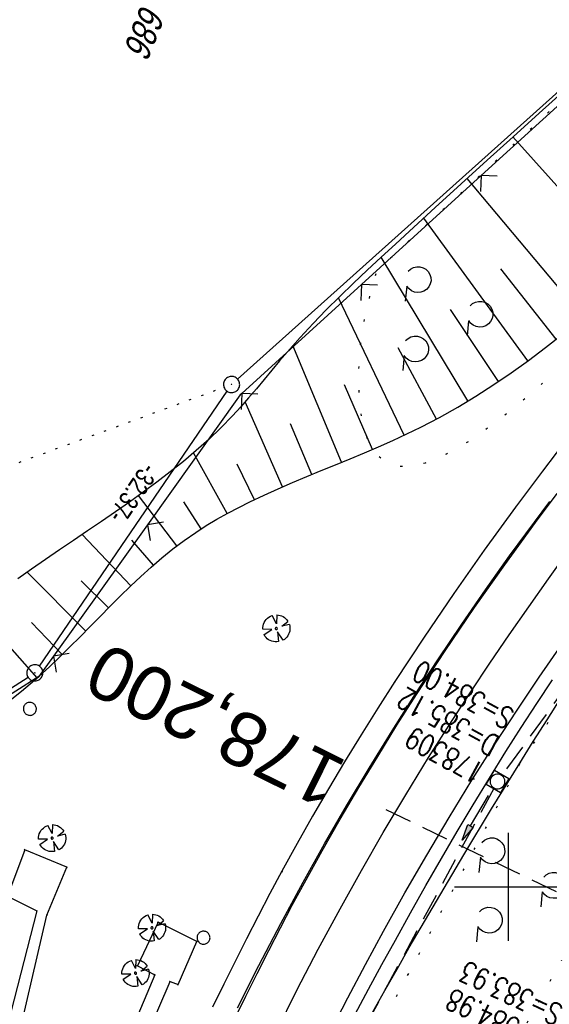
# Model space of a CAD drawing. Extents: x 508366 to 508911, y 448017 to 448810.
# Tile 35 of 46: x 508555 to 508604, y 448489 to 448580. Entities that reach past the tile are written whole.
import ezdxf
from ezdxf.enums import TextEntityAlignment as Align

# ---------------------------------------------------------------- set-up
doc = ezdxf.new("R2010")
doc.units = 0
doc.header["$LTSCALE"] = 10
doc.header["$MEASUREMENT"] = 0
for name, pattern in [('AUSGEZOGEN', [0]), ('LT00', [0]), ('LT07', [0.22, 0.02, -0.2]), ('LT17', [0.15, 0.1, -0.05]), ('PUNKTX2_STR', [0.6, 0.1, -0.5]), ('STRICHLINIE2', [0.375, 0.25, -0.125])]:
    doc.linetypes.add(name, pattern=pattern)
doc.layers.get('0').update_dxf_attribs({"linetype": 'LT00'})
for name, color, linetype in [('--EK_FBR', 250, 'LT00'), ('--EK_Haltung', 7, 'STRICHLINIE2'), ('--EK_Schacht-Text', 5, 'LT00'), ('--EK_ST-93-1', 30, 'LT17'), ('--EL_DFK_AB_L', 21, 'LT00'), ('--EL_DFK_AB_P', 7, 'LT00'), ('--EL_Haltung', 182, 'STRICHLINIE2'), ('ABSTAND', 8, 'LT00'), ('DFK_AB_L', 21, 'LT00'), ('DFK_AB_P', 7, 'LT00'), ('DFK_FLUR_NR', 250, 'LT00'), ('DFK_NUTZUNGSGRENZE', 70, 'PUNKTX2_STR'), ('DFK_VERMPKT', 252, 'LT00'), ('GEHOELZ_SYMB', 252, 'Continuous'), ('PFEIL', 140, 'AUSGEZOGEN'), ('V125_AFBR_BAB', 250, 'LT00'), ('V125_BAUM', 250, 'LT00'), ('V125_BOESCH', 250, 'LT00'), ('V125_BOSCHUNG', 250, 'LT00'), ('V125_GEHOELZ', 250, 'LT07'), ('V125_GEHWEG', 250, 'LT00'), ('V125_GRABEN', 250, 'LT00'), ('V125_H_BORD', 8, 'LT00'), ('V125_KA_MULD', 182, 'LT00'), ('V125_PARK_MS', 1, 'LT00'), ('V125_RASTER', 250, 'LT00'), ('V125_ZAUN', 40, 'LT00')]:
    doc.layers.add(name, color=color, linetype=linetype)
doc.styles.add('Beschrift', font='ARIAL.TTF')
doc.styles.add('schachtbeschriftung', font='romans.shx', dxfattribs={"width": 0.75, "height": 2})
doc.styles.get("Standard").update_dxf_attribs({"font": 'ARIAL.TTF'})

# ---------------------------------------------------------------- blocks, each defined once
blk = doc.blocks.new('SYMB7010')
at = {"color": 0, "linetype": 'ByBlock'}
for points in [[(-0.031408, 0.499213), (-0.093728, 0.49134), (-0.15457, 0.475719), (-0.212975, 0.452595), (-0.268021, 0.422333), (-0.31884, 0.385411), (-0.36463, 0.342411), (-0.40467, 0.29401), (-0.438329, 0.240973), (-0.465074, 0.184136), (-0.484486, 0.124395), (-0.496256, 0.062692), (-0.5002, 0)], [(-0.5002, 0), (-0.496256, -0.062692), (-0.484486, -0.124395), (-0.465075, -0.184136), (-0.438329, -0.240973), (-0.404671, -0.29401), (-0.36463, -0.342411), (-0.31884, -0.385411), (-0.268021, -0.422333), (-0.212975, -0.452595), (-0.154571, -0.475719), (-0.093728, -0.49134), (-0.031408, -0.499213), (0.031408, -0.499213)], [(0.5002, 0), (0.496256, 0.062692), (0.484485, 0.124395), (0.465074, 0.184136), (0.438329, 0.240973), (0.40467, 0.29401), (0.36463, 0.342411), (0.31884, 0.385411), (0.268021, 0.422333), (0.212975, 0.452595), (0.15457, 0.475719), (0.093728, 0.49134), (0.031408, 0.499213), (-0.031408, 0.499213)], [(0.031408, -0.499213), (0.093728, -0.491341), (0.15457, -0.475719), (0.212975, -0.452595), (0.268021, -0.422333), (0.31884, -0.385411), (0.36463, -0.342411), (0.404671, -0.294011), (0.438329, -0.240974), (0.465075, -0.184136), (0.484486, -0.124395), (0.496256, -0.062692), (0.500201, 0)]]:
    blk.add_lwpolyline(points, dxfattribs=at)
blk = doc.blocks.new('SYMB0003')
at = {"color": 0, "linetype": 'ByBlock'}
for p, q in [((-0.015712, 0), (0.010166, 0.012015)), ((0, -0.021257), (-0.015712, 0)), ((0.010166, 0.012015), (0, -0.021257))]:
    blk.add_line(p, q, dxfattribs=at)
for points in [[(-0.031395, 0.499013), (-0.093691, 0.491144), (-0.154509, 0.475528), (-0.21289, 0.452414), (-0.267913, 0.422164), (-0.318712, 0.385257), (-0.364484, 0.342274), (-0.404509, 0.293893), (-0.438154, 0.240877), (-0.464888, 0.184062), (-0.484292, 0.124345), (-0.496058, 0.062667), (-0.5, 0)], [(-0.5, 0), (-0.496058, -0.062667), (-0.484292, -0.124345), (-0.464888, -0.184062), (-0.438154, -0.240877), (-0.404509, -0.293893), (-0.364485, -0.342274), (-0.318712, -0.385257), (-0.267914, -0.422164), (-0.21289, -0.452414), (-0.154509, -0.475529), (-0.093691, -0.491144), (-0.031395, -0.499014), (0.031395, -0.499014)], [(0.5, 0), (0.496057, 0.062667), (0.484292, 0.124345), (0.464888, 0.184062), (0.438153, 0.240877), (0.404509, 0.293893), (0.364484, 0.342274), (0.318712, 0.385257), (0.267913, 0.422164), (0.21289, 0.452414), (0.154509, 0.475528), (0.093691, 0.491144), (0.031395, 0.499013), (-0.031395, 0.499013)], [(0.031395, -0.499014), (0.093691, -0.491144), (0.154509, -0.475529), (0.21289, -0.452414), (0.267914, -0.422164), (0.318712, -0.385257), (0.364485, -0.342274), (0.404509, -0.293893), (0.438154, -0.240877), (0.464889, -0.184062), (0.484292, -0.124345), (0.496058, -0.062667), (0.5, 0)]]:
    blk.add_lwpolyline(points, dxfattribs=at)
blk = doc.blocks.new('GEHOELZ_SYMB')
at = {"layer": 'GEHOELZ_SYMB'}
blk.add_line((0, 0), (1.4, 0), dxfattribs=at)
blk.add_lwpolyline([(-1.388, 0.017), (-1.612, 0.221), (-1.778, 0.474), (-1.876, 0.761), (-1.898, 1.063), (-1.844, 1.361), (-1.718, 1.636), (-1.526, 1.87), (-1.282, 2.05), (-1, 2.162), (-0.7, 2.2), (-0.4, 2.162), (-0.118, 2.05), (0.126, 1.87), (0.318, 1.636), (0.444, 1.361), (0.498, 1.063), (0.476, 0.761), (0.378, 0.474), (0.212, 0.221), (-0.012, 0.017)], dxfattribs=at)
blk = doc.blocks.new('Pfreil3')
at = {"layer": 'PFEIL'}
blk.add_hatch(color=256, dxfattribs=at).paths.add_polyline_path([(-1.549, 0.273), (-1.549, -0.273), (0, 0)])
for p, q in [((-1.549, 0), (-4.831, 0)), ((-1.549, -0.273), (-1.549, 0.273)), ((-1.549, 0.273), (0, 0)), ((0, 0), (-1.549, -0.273))]:
    blk.add_line(p, q, dxfattribs=at)
blk = doc.blocks.new('SYMB0011')
at = {"color": 0, "linetype": 'ByBlock'}
for p, q in [((0.5, 0), (-0.5, 0)), ((0, 0.5), (0, -0.5))]:
    blk.add_line(p, q, dxfattribs=at)
blk = doc.blocks.new('SYMB1122')
at = {"color": 0, "linetype": 'ByBlock'}
for p, q in [((0.311075, 0.391979), (0.09863, 0.092887)), ((0.09863, 0.092887), (0.418246, 0.260377)), ((-0.475333, -0.172973), (-0.166954, -0.06134)), ((-0.166954, -0.06134), (-0.386962, -0.319059)), ((0.008901, -0.038997), (0.02494, -0.031273)), ((0.377481, -0.336756), (0.093097, -0.145464)), ((0.093097, -0.145464), (0.215406, -0.456826)), ((0.022929, -0.501191), (-0.043246, -0.49913))]:
    blk.add_line(p, q, dxfattribs=at)
for points in [[(-0.316293, 0.394214), (-0.150355, 0.155979), (-0.405806, 0.30112)], [(-0.316355, 0.394287), (-0.266036, 0.429988), (-0.211684, 0.459185), (-0.154136, 0.481431), (-0.094277, 0.496382), (-0.033028, 0.50381), (0.028669, 0.503599)], [(0.028669, 0.503599), (0.089866, 0.495753), (0.149621, 0.480392), (0.207015, 0.457753), (0.261166, 0.428184), (0.31124, 0.39214)], [(-0.508141, 0.010932), (-0.503002, 0.073258), (-0.489922, 0.134413), (-0.469118, 0.19339), (-0.440931, 0.249215), (-0.405825, 0.300971)], [(-0.475728, -0.172816), (-0.494391, -0.113127), (-0.505255, -0.05154), (-0.508141, 0.010932)], [(-0.02494, 0.031273), (-0.036039, 0.017355), (-0.04, 0)], [(-0.04, 0), (-0.036039, -0.017355), (-0.02494, -0.031273), (-0.008901, -0.038997), (0.008901, -0.038997)], [(0.008901, 0.038997), (-0.008901, 0.038997), (-0.02494, 0.031273)], [(0.04, 0), (0.036039, 0.017355), (0.02494, 0.031273), (0.008901, 0.038997)], [(0.02494, -0.031273), (0.036039, -0.017355), (0.04, 0)], [(0.418338, 0.260323), (0.450658, 0.204641), (0.475368, 0.14519), (0.492037, 0.083003), (0.500376, 0.019163), (0.500238, -0.045218), (0.491628, -0.109022), (0.474694, -0.171137), (0.449731, -0.230483), (0.417173, -0.286026), (0.377588, -0.336801)], [(-0.043246, -0.49913), (-0.108608, -0.48859), (-0.172076, -0.469745), (-0.232599, -0.442906), (-0.289176, -0.408519), (-0.340869, -0.367153), (-0.386823, -0.319492)], [(0.215414, -0.456858), (0.153338, -0.479878), (0.088821, -0.494738), (0.022929, -0.501191)]]:
    blk.add_lwpolyline(points, dxfattribs=at)
blk = doc.blocks.new('SYMB0024')
at = {"color": 0, "linetype": 'ByBlock'}
for p, q in [((-0.5, 0.5), (0, 0)), ((0, 0), (0.5, 0.5))]:
    blk.add_line(p, q, dxfattribs=at)
blk = doc.blocks.new('SYMB1210')
at = {"color": 0, "linetype": 'ByBlock'}
blk.add_line((0.018815, -0.179014), (0.055623, -0.17119), dxfattribs=at)
for points in [[(-0.2, -0.2), (-0.2, 0.2), (0.2, 0.2), (0.2, -0.2), (-0.2, -0.2)], [(0.018815, 0.179014), (-0.018815, 0.179014), (-0.055623, 0.17119), (-0.09, 0.155885), (-0.120444, 0.133766), (-0.145623, 0.105801), (-0.164438, 0.073213), (-0.176067, 0.037424), (-0.18, 0)], [(-0.18, 0), (-0.176067, -0.037424), (-0.164438, -0.073213), (-0.145623, -0.105801), (-0.120444, -0.133766), (-0.09, -0.155885), (-0.055623, -0.17119), (-0.018815, -0.179014), (0.018815, -0.179014)], [(0.18, 0), (0.176067, 0.037424), (0.164438, 0.073213), (0.145623, 0.105801), (0.120444, 0.133766), (0.09, 0.155885), (0.055623, 0.17119), (0.018815, 0.179014)], [(0.055623, -0.17119), (0.09, -0.155885), (0.120444, -0.133766), (0.145623, -0.105801), (0.164438, -0.073213), (0.176067, -0.037424), (0.18, 0)]]:
    blk.add_lwpolyline(points, dxfattribs=at)

msp = doc.modelspace()

# ---------------------------------------------------------------- linework, layer by layer
at = {"layer": '--EK_FBR'}
for points in [[(508578.505, 448486.575), (508580.417, 448490.402), (508582.385, 448494.201), (508584.411, 448497.969), (508586.387, 448501.518), (508588.414, 448505.038), (508590.492, 448508.53), (508592.618, 448511.991), (508594.792, 448515.422), (508596.526, 448518.085), (508598.288, 448520.73), (508600.075, 448523.358), (508601.888, 448525.969), (508603.724, 448528.563), (508605.582, 448531.143)], [(508583.523, 448486.574), (508585.123, 448489.7), (508586.761, 448492.807), (508588.436, 448495.894), (508590.414, 448499.434), (508592.438, 448502.947), (508594.51, 448506.431), (508596.631, 448509.886), (508598.801, 448513.309), (508600.811, 448516.385), (508602.86, 448519.435), (508604.946, 448522.461)]]:
    msp.add_lwpolyline(points, dxfattribs=at)
at = {"layer": '--EK_Haltung'}
for p, q in [((508621.065, 448540.309), (508599.438, 448510.372)), ((508598.643, 448509.104), (508580.556, 448475.578))]:
    msp.add_line(p, q, dxfattribs=at)
at = {"layer": '--EK_ST-93-1', "ltscale": 2.5}
msp.add_line((508624.716, 448489.753), (508588.691, 448507.127), dxfattribs=at)
at = {"layer": '--EL_DFK_AB_L'}
for p, q in [((508574.918, 448547.09), (508642.462, 448607.728)), ((508556.553, 448520.459), (508573.938, 448545.971)), ((508540.912, 448510.104), (508555.499, 448519.435))]:
    msp.add_line(p, q, dxfattribs=at)
at = {"layer": '--EL_Haltung'}
for p, q in [((508621.065, 448540.309), (508599.438, 448510.372)), ((508598.643, 448509.104), (508580.556, 448475.578))]:
    msp.add_line(p, q, dxfattribs=at)
at = {"layer": 'DFK_AB_L'}
for p, q in [((508574.918, 448547.09), (508642.462, 448607.728)), ((508556.553, 448520.459), (508573.938, 448545.971)), ((508540.912, 448510.104), (508555.499, 448519.435))]:
    msp.add_line(p, q, dxfattribs=at)
at = {"layer": 'DFK_NUTZUNGSGRENZE', "ltscale": 0.2}
msp.add_line((508528.758, 448529.856), (508573.656, 448546.331), dxfattribs=at)
at = {"layer": 'V125_AFBR_BAB'}
for points in [[(508578.505, 448486.575), (508580.417, 448490.402), (508582.385, 448494.201), (508584.411, 448497.969), (508586.387, 448501.518), (508588.414, 448505.038), (508590.492, 448508.53), (508592.618, 448511.991), (508594.792, 448515.422), (508596.526, 448518.085), (508598.288, 448520.73), (508600.075, 448523.358), (508601.888, 448525.969), (508603.724, 448528.563), (508605.582, 448531.143)], [(508583.523, 448486.574), (508585.123, 448489.7), (508586.761, 448492.807), (508588.436, 448495.894), (508590.414, 448499.434), (508592.438, 448502.947), (508594.51, 448506.431), (508596.631, 448509.886), (508598.801, 448513.309), (508600.811, 448516.385), (508602.86, 448519.435), (508604.946, 448522.461)]]:
    msp.add_lwpolyline(points, dxfattribs=at)
at = {"layer": 'V125_BOESCH'}
for points in [[(508605.258, 448573.921), (508602.845, 448571.747), (508600.438, 448569.566), (508598.035, 448567.379), (508595.634, 448565.188), (508593.235, 448562.993), (508590.835, 448560.797), (508589.531, 448559.601), (508588.229, 448558.402), (508586.935, 448557.196), (508585.651, 448555.979), (508584.382, 448554.748), (508583.131, 448553.5), (508581.902, 448552.231), (508580.699, 448550.937), (508579.525, 448549.615), (508578.8, 448548.766), (508578.083, 448547.909), (508577.37, 448547.05), (508576.655, 448546.194), (508575.933, 448545.344), (508575.2, 448544.507), (508574.45, 448543.686), (508573.365, 448542.572), (508572.242, 448541.498), (508571.085, 448540.46), (508569.896, 448539.454), (508568.68, 448538.477), (508567.44, 448537.524), (508566.181, 448536.593), (508564.905, 448535.679), (508563.616, 448534.78), (508562.319, 448533.89), (508561.016, 448533.007), (508559.712, 448532.126), (508558.41, 448531.245), (508557.114, 448530.359), (508555.824, 448529.464), (508554.539, 448528.564)], [(508553.238, 448516.812), (508554.893, 448518.131), (508556.498, 448519.511), (508557.476, 448520.405), (508558.436, 448521.317), (508559.383, 448522.245), (508560.319, 448523.183), (508561.25, 448524.126), (508562.179, 448525.071), (508563.108, 448526.012), (508564.043, 448526.945), (508564.986, 448527.866), (508565.942, 448528.77), (508566.913, 448529.651), (508567.904, 448530.507), (508568.919, 448531.332), (508569.961, 448532.122), (508571.033, 448532.871), (508572.001, 448533.493), (508572.991, 448534.084), (508574.001, 448534.647), (508575.026, 448535.185), (508576.063, 448535.701), (508577.368, 448536.318), (508578.683, 448536.911), (508580.006, 448537.485), (508581.335, 448538.044), (508582.667, 448538.595), (508584, 448539.141), (508585.332, 448539.689), (508586.66, 448540.244), (508587.982, 448540.809), (508589.295, 448541.392), (508590.598, 448541.996), (508591.888, 448542.627), (508593.619, 448543.534), (508595.321, 448544.496), (508596.996, 448545.51), (508598.643, 448546.572), (508600.265, 448547.678), (508601.86, 448548.825), (508603.43, 448550.009), (508604.975, 448551.226)]]:
    msp.add_lwpolyline(points, dxfattribs=at)
at = {"layer": 'V125_BOSCHUNG'}
for p, q in [((508611.649, 448556.973), (508600.426, 448569.555)), ((508606.947, 448552.851), (508596.179, 448565.686)), ((508601.804, 448548.784), (508592.161, 448562.011)), ((508596.255, 448545.054), (508588.22, 448558.394)), ((508604.43, 448550.791), (508599.291, 448557.312)), ((508590.362, 448541.885), (508584.267, 448554.635)), ((508599.081, 448546.865), (508594.633, 448553.533)), ((508584.553, 448539.369), (508580.04, 448550.203)), ((508593.331, 448543.379), (508589.796, 448549.97)), ((508587.414, 448540.565), (508584.805, 448546.551)), ((508579.088, 448537.088), (508575.618, 448544.98)), ((508581.781, 448538.229), (508579.816, 448542.93)), ((508573.959, 448534.624), (508570.843, 448540.251)), ((508576.474, 448535.899), (508574.88, 448539.197)), ((508569.279, 448531.612), (508565.748, 448536.281)), ((508571.553, 448533.211), (508569.938, 448535.705)), ((508565.023, 448527.901), (508560.516, 448532.669)), ((508567.118, 448529.832), (508565.126, 448532.14)), ((508560.851, 448523.721), (508555.406, 448529.173)), ((508562.955, 448525.857), (508560.436, 448528.383)), ((508556.334, 448519.367), (508550.651, 448525.846)), ((508558.66, 448521.535), (508555.825, 448524.505))]:
    msp.add_line(p, q, dxfattribs=at)
at = {"layer": 'V125_GEHOELZ', "flags": 128}
for points in [[(508648.268, 448586.432), (508648.118, 448585.654), (508647.96, 448584.886), (508647.785, 448584.138), (508647.584, 448583.417), (508647.348, 448582.735), (508647.069, 448582.101), (508646.739, 448581.524), (508646.348, 448581.013), (508645.888, 448580.579), (508645.437, 448580.273), (508644.936, 448580.022), (508644.392, 448579.818), (508643.813, 448579.652), (508643.206, 448579.519), (508642.578, 448579.408), (508641.935, 448579.314), (508641.286, 448579.227), (508622.183, 448565.85), (508620.61, 448564.187), (508619.04, 448562.53), (508617.475, 448560.883), (508615.918, 448559.254), (508614.372, 448557.647), (508612.839, 448556.069), (508611.322, 448554.525), (508609.824, 448553.02), (508608.347, 448551.561), (508606.895, 448550.153), (508605.469, 448548.801), (508604.072, 448547.512), (508602.707, 448546.29), (508601.377, 448545.143), (508600.085, 448544.074), (508598.832, 448543.091), (508597.622, 448542.198), (508596.458, 448541.402), (508595.342, 448540.708), (508594.276, 448540.121), (508593.264, 448539.648), (508592.307, 448539.293), (508591.41, 448539.063), (508590.574, 448538.964), (508589.802, 448539), (508589.096, 448539.179), (508588.461, 448539.504), (508587.897, 448539.983), (508587.408, 448540.62), (508586.996, 448541.421), (508586.664, 448542.393), (508586.492, 448543.121), (508586.354, 448543.915), (508586.251, 448544.763), (508586.182, 448545.656), (508586.147, 448546.583), (508586.144, 448547.535), (508586.175, 448548.5), (508586.237, 448549.469), (508586.332, 448550.432), (508586.457, 448551.377), (508586.632, 448552.397), (508586.838, 448553.39), (508587.069, 448554.36), (508587.319, 448555.314), (508587.582, 448556.257), (508587.851, 448557.194), (508626.701, 448593.027), (508627.564, 448593.624), (508628.47, 448594.155), (508629.413, 448594.617), (508630.388, 448595.006), (508631.389, 448595.321), (508632.411, 448595.56), (508633.449, 448595.721), (508634.495, 448595.804), (508635.545, 448595.809), (508636.592, 448595.734), (508637.631, 448595.581), (508638.655, 448595.35), (508639.659, 448595.043), (508640.636, 448594.662), (508641.583, 448594.208), (508642.493, 448593.684), (508643.361, 448593.093), (508644.182, 448592.439), (508644.951, 448591.725), (508645.665, 448590.956), (508646.319, 448590.134), (508646.909, 448589.266), (508647.433, 448588.356), (508647.887, 448587.41), (508648.268, 448586.432)], [(508601.088, 448511.472), (508601.911, 448512.66), (508602.737, 448513.853), (508603.566, 448515.059), (508604.4, 448516.281), (508605.242, 448517.526), (508606.093, 448518.8), (508606.954, 448520.109), (508607.828, 448521.457), (508608.717, 448522.852), (508609.621, 448524.298), (508610.544, 448525.802), (508611.486, 448527.368), (508611.91, 448528.08), (508612.339, 448528.794), (508612.776, 448529.501), (508613.222, 448530.189), (508613.678, 448530.848), (508614.148, 448531.467), (508614.631, 448532.035), (508615.131, 448532.543), (508615.647, 448532.978), (508616.183, 448533.331), (508616.74, 448533.59), (508617.319, 448533.746), (508617.923, 448533.787), (508618.338, 448533.748), (508618.769, 448533.666), (508619.219, 448533.553), (508619.691, 448533.422), (508620.19, 448533.283), (508620.64, 448533.165), (508621.098, 448533.046), (508621.546, 448532.92), (508621.971, 448532.782), (508622.356, 448532.626), (508622.686, 448532.447), (508622.945, 448532.24), (508623.118, 448531.999), (508623.195, 448531.7), (508623.172, 448531.362), (508623.064, 448530.991), (508622.886, 448530.594), (508622.654, 448530.175), (508622.382, 448529.742), (508622.088, 448529.299), (508621.785, 448528.854), (508620.839, 448527.418), (508619.967, 448526.012), (508619.161, 448524.634), (508618.418, 448523.282), (508617.73, 448521.954), (508617.093, 448520.648), (508616.5, 448519.362), (508615.946, 448518.094), (508615.425, 448516.842), (508614.932, 448515.604), (508614.46, 448514.379), (508614.005, 448513.164), (508613.559, 448511.957), (508613.119, 448510.756), (508612.677, 448509.56), (508612.229, 448508.367), (508611.767, 448507.173), (508611.288, 448505.978), (508610.785, 448504.78), (508610.112, 448503.264), (508609.396, 448501.741), (508608.644, 448500.209), (508607.861, 448498.67), (508607.051, 448497.125), (508606.219, 448495.573), (508605.371, 448494.016), (508604.513, 448492.453), (508603.648, 448490.885), (508602.782, 448489.313), (508601.92, 448487.737), (508601.068, 448486.158), (508600.23, 448484.576), (508599.296, 448482.768), (508598.383, 448480.958), (508597.487, 448479.147), (508596.603, 448477.339), (508595.728, 448475.533), (508594.856, 448473.733), (508593.984, 448471.938), (508593.106, 448470.151), (508592.22, 448468.373), (508591.32, 448466.607), (508590.403, 448464.852), (508589.463, 448463.112), (508588.698, 448461.739), (508587.921, 448460.373), (508587.137, 448459.01), (508586.349, 448457.648), (508585.563, 448456.285), (508584.783, 448454.916), (508584.013, 448453.539), (508583.258, 448452.151), (508582.523, 448450.749), (508581.812, 448449.33), (508581.129, 448447.891), (508580.48, 448446.429), (508579.868, 448444.941), (508579.299, 448443.423), (508578.776, 448441.874), (508578.305, 448440.29), (508577.89, 448438.668), (508577.74, 448438.011), (508577.591, 448437.353), (508577.435, 448436.701), (508577.265, 448436.06), (508577.072, 448435.437), (508576.849, 448434.837), (508576.587, 448434.267), (508576.277, 448433.733), (508575.913, 448433.24), (508575.486, 448432.795), (508575.065, 448432.456), (508574.599, 448432.162), (508574.096, 448431.921), (508573.566, 448431.738), (508573.014, 448431.62), (508572.451, 448431.573), (508571.862, 448431.604), (508571.281, 448431.712), (508570.719, 448431.892), (508570.191, 448432.137), (508569.707, 448432.44), (508569.281, 448432.796), (508568.857, 448433.286), (508568.522, 448433.836), (508568.266, 448434.438), (508568.077, 448435.084), (508567.945, 448435.768), (508567.857, 448436.483), (508567.803, 448437.219), (508567.771, 448437.971), (508567.75, 448438.729), (508569.012, 448442.927), (508570.356, 448447.099), (508571.783, 448451.244), (508573.291, 448455.359), (508574.88, 448459.444), (508576.549, 448463.497), (508578.299, 448467.516), (508580.127, 448471.5), (508582.033, 448475.446), (508601.088, 448511.472)]]:
    msp.add_lwpolyline(points, dxfattribs=at)
at = {"layer": 'V125_GEHWEG'}
msp.add_lwpolyline([(508569.002, 448481.528), (508564.752, 448482.108), (508568.667, 448491.211), (508569.394, 448490.925), (508571.148, 448494.939), (508567.552, 448496.704), (508565.628, 448492.675), (508567.237, 448491.833), (508563.119, 448482.018), (508554.064, 448483.644), (508557.25, 448497.368), (508559.098, 448501.804), (508555.191, 448503.429), (508553.6, 448499.14), (508556.322, 448497.755), (508552.686, 448483.81), (508547.942, 448479.594), (508535.258, 448483.358)], dxfattribs=at)
at = {"layer": 'V125_GRABEN'}
for points in [[(508585.822, 448488.197), (508587.043, 448490.492), (508588.28, 448492.777), (508589.531, 448495.055), (508590.939, 448497.586), (508592.361, 448500.108), (508593.801, 448502.619), (508595.26, 448505.12), (508596.739, 448507.608), (508598.242, 448510.082), (508599.77, 448512.541), (508601.189, 448514.774), (508602.632, 448516.992), (508604.1, 448519.193)], [(508587.451, 448488.387), (508588.561, 448490.384), (508589.686, 448492.373), (508590.821, 448494.354), (508593.329, 448498.666), (508595.872, 448502.955), (508598.448, 448507.221), (508601.059, 448511.467), (508602.316, 448513.485), (508603.583, 448515.496), (508604.862, 448517.501)]]:
    msp.add_lwpolyline(points, dxfattribs=at)
at = {"layer": 'V125_H_BORD'}
for points in [[(508605.701, 448541.871), (508603.157, 448538.557), (508600.657, 448535.211), (508597.772, 448531.232), (508594.949, 448527.211), (508592.187, 448523.146), (508589.486, 448519.039), (508587.909, 448516.576), (508586.356, 448514.098), (508584.828, 448511.603), (508583.329, 448509.092), (508581.859, 448506.564), (508580.422, 448504.019), (508579.018, 448501.454), (508577.911, 448499.373), (508576.824, 448497.281), (508575.753, 448495.18), (508574.695, 448493.072), (508573.647, 448490.96), (508572.604, 448488.844)], [(508574.919, 448488.779), (508576.885, 448492.696), (508578.91, 448496.582), (508580.993, 448500.437), (508582.978, 448503.985), (508585.013, 448507.504), (508587.096, 448510.995), (508589.227, 448514.458), (508591.403, 448517.892), (508593.519, 448521.139), (508595.676, 448524.358), (508597.876, 448527.547), (508600.121, 448530.705), (508602.41, 448533.83), (508603.848, 448535.746)]]:
    msp.add_lwpolyline(points, dxfattribs=at)
at = {"layer": 'V125_PARK_MS'}
msp.add_lwpolyline([(508574.616, 448487.718), (508575.667, 448489.843), (508576.727, 448491.964), (508577.798, 448494.078), (508578.884, 448496.185), (508579.986, 448498.283), (508581.107, 448500.371), (508582.745, 448503.335), (508584.423, 448506.278), (508586.14, 448509.198), (508587.894, 448512.097), (508589.682, 448514.975), (508591.503, 448517.832), (508594.159, 448521.884), (508596.878, 448525.893), (508599.661, 448529.858), (508602.507, 448533.778), (508604.513, 448536.461)], dxfattribs=at)
at = {"layer": 'V125_RASTER'}
for p, q in [((508599.998, 448505.001), (508599.998, 448495.001)), ((508594.999, 448500), (508604.999, 448500))]:
    msp.add_line(p, q, dxfattribs=at)
at = {"layer": 'V125_ZAUN'}
for p, q in [((508608.583, 448576.069), (508597.495, 448565.967)), ((508597.495, 448565.967), (508586.407, 448555.865)), ((508586.407, 448555.865), (508575.319, 448545.762)), ((508566.57, 448533.584), (508557.854, 448521.376))]:
    msp.add_line(p, q, dxfattribs=at)
for points in [[(508575.319, 448545.762), (508575.164, 448545.621), (508566.57, 448533.584)], [(508557.854, 448521.376), (508556.511, 448519.495), (508545.803, 448512.688)]]:
    msp.add_lwpolyline(points, dxfattribs=at)

# ---------------------------------------------------------------- block references
at = {"layer": '--EL_DFK_AB_P', "xscale": 1.500000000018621, "yscale": 1.5, "zscale": 1.5, "rotation": 264.7377099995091}
for p in [(508574.36, 448546.587), (508556.131, 448519.841)]:
    msp.add_blockref('SYMB0003', p, dxfattribs=at)
at = {"layer": 'DFK_AB_P', "xscale": 1.500000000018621, "yscale": 1.5, "zscale": 1.5, "rotation": 264.7377099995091}
for p in [(508574.36, 448546.587), (508556.131, 448519.841)]:
    msp.add_blockref('SYMB0003', p, dxfattribs=at)
at = {"layer": 'DFK_VERMPKT', "xscale": 1.200000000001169, "yscale": 1.200000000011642, "zscale": 1.2, "rotation": 264.7377100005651}
for p in [(508555.67, 448516.5), (508571.76, 448495.279)]:
    msp.add_blockref('SYMB7010', p, dxfattribs=at)
at = {"layer": 'GEHOELZ_SYMB', "rotation": 264.7377000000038}
for p in [(508590.582, 448555.705), (508596.309, 448552.497), (508590.343, 448549.271), (508597.409, 448502.732), (508603.136, 448499.525), (508597.17, 448496.298)]:
    msp.add_blockref('GEHOELZ_SYMB', p, dxfattribs=at)
at = {"layer": 'PFEIL', "rotation": 239.5213923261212}
msp.add_blockref('Pfreil3', (508595.71, 448504.311), dxfattribs=at)
at = {"layer": 'V125_BAUM', "xscale": 2.499999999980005, "yscale": 2.5, "zscale": 2.5, "rotation": 248.1983999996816}
for p in [(508578.501, 448523.953), (508557.729, 448504.5), (508566.981, 448496.191), (508565.458, 448491.984)]:
    msp.add_blockref('SYMB1122', p, dxfattribs=at)
at = {"layer": 'V125_GEHWEG', "xscale": 0.09999999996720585, "yscale": 0.09999999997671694, "zscale": 0.1, "rotation": 248.1984000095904}
for p in [(508600.684, 448535.192), (508589.542, 448519.045), (508555.191, 448503.429), (508559.098, 448501.804), (508579.047, 448501.413), (508556.322, 448497.755), (508557.249, 448497.368), (508567.552, 448496.704), (508571.148, 448494.939), (508565.628, 448492.675), (508567.237, 448491.833), (508568.667, 448491.211), (508569.394, 448490.925)]:
    msp.add_blockref('SYMB0011', p, dxfattribs=at)
at = {"layer": 'V125_KA_MULD', "xscale": 3.799999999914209, "yscale": 3.799999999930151, "zscale": 3.8, "rotation": 59.98757016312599}
msp.add_blockref('SYMB1210', (508598.999, 448509.766), dxfattribs=at)
at = {"layer": 'V125_ZAUN', "yscale": 2.099999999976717, "zscale": 2.1}
for p, xscale, rotation in [((508597.495, 448565.967), 2.100000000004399, 222.3355700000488), ((508586.407, 448555.865), 2.100000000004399, 222.3355700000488), ((508575.319, 448545.762), 2.100000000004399, 222.3355700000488), ((508566.57, 448533.584), 2.100000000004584, 234.4742900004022), ((508557.854, 448521.376), 2.100000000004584, 234.4742900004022)]:
    msp.add_blockref('SYMB0024', p, dxfattribs=dict(at, xscale=xscale, rotation=rotation))

# ---------------------------------------------------------------- texts
at = {"layer": '--EK_Schacht-Text', "style": 'schachtbeschriftung', "width": 0.75}
for s, rotation, p in [('S=384.00', -208.347, (508600.692, 448516.317)), ('D=385.12', -208.347, (508599.325, 448513.783)), ('178309', -208.347, (508597.957, 448511.249)), ('S=383.93', -205.35625, (508605.202, 448488.899)), ('D=384.98', -205.35625, (508603.968, 448486.296))]:
    msp.add_text(s, height=2, rotation=rotation, dxfattribs=at).set_placement(p)
at = {"layer": '--EK_ST-93-1', "style": 'Beschrift'}
msp.add_text('178,200', height=5, rotation=-206.37338, dxfattribs=at).set_placement((508584.127, 448509.327), align=Align.MIDDLE_LEFT)
at = {"layer": 'ABSTAND', "width": 0.75}
msp.add_text('-32.37-', height=1.8, rotation=-124.27411, dxfattribs=at).set_placement((508566.217, 448539.437))
at = {"layer": 'DFK_FLUR_NR', "oblique": 13.754, "width": 0.75}
msp.add_text('686', height=2.5, rotation=248.1984, dxfattribs=at).set_placement((508566.041, 448581.985))

doc.saveas('drawing.dxf')
